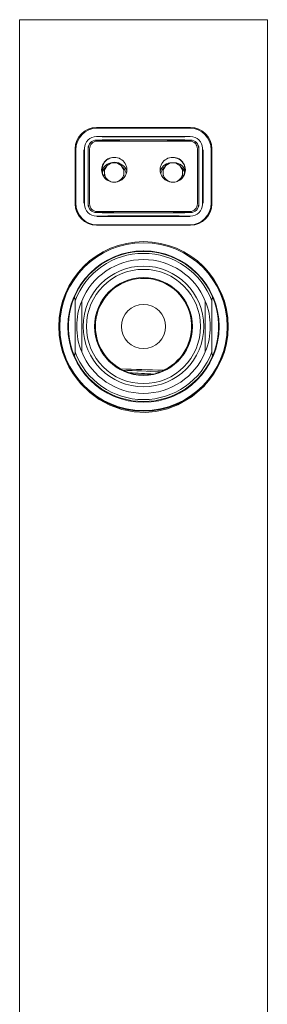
# Model space of a CAD drawing. Header units: millimetres. Extents: x 43 to 200, y 16 to 282.
# Tile 2 of 10: x 46 to 59, y 67 to 117. Entities that reach past the tile are written whole.
import ezdxf

# ---------------------------------------------------------------- set-up
doc = ezdxf.new("R2010")
doc.units = ezdxf.units.MM

msp = doc.modelspace()

# ---------------------------------------------------------------- linework, layer by layer
at = {"color": 7, "linetype": 'Continuous', "lineweight": 15}
for p, q in [((46.0764, 117.0388), (46.0764, 48.7055)), ((46.0764, 117.0388), (58.7431, 117.0388)), ((58.7431, 48.7055), (58.7431, 117.0388)), ((54.8098, 111.5388), (50.0098, 111.5388)), ((54.7764, 111.4982), (50.0431, 111.4982)), ((50.0053, 110.8933), (50.0102, 110.8883)), ((50.0282, 110.8392), (54.7913, 110.8392)), ((54.7764, 111.0815), (50.0431, 111.0815)), ((54.8093, 110.8883), (54.8143, 110.8933)), ((48.9098, 110.4388), (48.9098, 107.6388)), ((48.9431, 110.3982), (48.9431, 107.6648)), ((49.3598, 110.3982), (49.3598, 107.6648)), ((49.3939, 110.4715), (49.3939, 107.6062)), ((49.5753, 107.6209), (49.5753, 110.4567)), ((49.5804, 110.4516), (49.5753, 110.4567)), ((49.5804, 110.4516), (49.5804, 107.6261)), ((49.6554, 110.4392), (49.6554, 107.6392)), ((55.1641, 110.4392), (55.1641, 107.6392)), ((55.2443, 110.4567), (55.2391, 110.4516)), ((55.2391, 110.4516), (55.2391, 107.6261)), ((55.2443, 110.4567), (55.2443, 107.6209)), ((55.4256, 110.4715), (55.4256, 107.6062)), ((55.4598, 107.6648), (55.4598, 110.3982)), ((55.8764, 107.6648), (55.8764, 110.3982)), ((55.9098, 107.6388), (55.9098, 110.4388)), ((50.9285, 110.0058), (50.9722, 110.0016)), ((54.0172, 109.9956), (54.0112, 109.9956)), ((50.4098, 109.2324), (50.4098, 109.0471)), ((51.4098, 109.0471), (51.4098, 109.2324)), ((53.4098, 109.2324), (53.4098, 109.0471)), ((54.4098, 109.0471), (54.4098, 109.2324)), ((50.8029, 108.7493), (50.8086, 108.7493)), ((51.054, 108.7543), (50.9824, 108.7457)), ((49.5753, 107.6209), (49.5804, 107.6261)), ((55.2391, 107.6261), (55.2443, 107.6209)), ((50.0102, 107.1894), (50.0053, 107.1844)), ((50.0282, 107.2392), (54.7913, 107.2392)), ((54.8143, 107.1844), (54.8093, 107.1894)), ((50.0431, 106.9815), (54.7764, 106.9815)), ((50.0098, 106.5388), (54.8098, 106.5388)), ((50.0431, 106.5648), (54.7764, 106.5648)), ((51.9922, 105.2052), (52.4348, 105.2296)), ((48.9098, 100.07), (48.9098, 102.6743)), ((49.2498, 102.6714), (49.2498, 100.0729)), ((55.5698, 100.0729), (55.5698, 102.6714)), ((55.9098, 100.07), (55.9098, 102.6743)), ((53.4855, 99.1618), (53.4133, 99.1433)), ((53.5387, 99.1834), (53.4855, 99.1618))]:
    msp.add_line(p, q, dxfattribs=at)
at = {"color": 8, "linetype": 'Continuous', "lineweight": 15}
for p, q in [((48.9087, 110.3982), (48.9506, 110.699)), ((49.9948, 111.0704), (49.9986, 111.0666)), ((55.8992, 110.512), (55.9108, 110.3982)), ((55.9108, 107.6648), (55.892, 107.5298))]:
    msp.add_line(p, q, dxfattribs=at)
at = {"color": 8, "linetype": 'Continuous', "lineweight": 15, "flags": 128}
msp.add_lwpolyline([(55.5334, 104.3726), (55.5812, 104.3271), (55.9916, 103.7934), (56.3077, 103.2207), (56.5455, 102.5739), (56.6471, 102.1259), (56.7035, 101.6468), (56.7081, 101.1683), (56.6596, 100.6803), (56.5401, 100.1369), (56.3553, 99.6165), (55.9877, 98.9302), (55.4956, 98.3102), (54.9001, 97.7904), (54.1709, 97.3655), (53.6288, 97.1611), (53.0354, 97.0281), (52.4886, 96.9823), (51.924, 97.0095), (51.2961, 97.1309), (50.6861, 97.3486), (50.1477, 97.6362), (49.6568, 97.9962), (49.1807, 98.4679), (48.7778, 99.0147), (48.4825, 99.5743), (48.261, 100.2031), (48.1647, 100.6502), (48.1134, 101.1275), (48.1134, 101.6024), (48.1656, 102.0851), (48.2915, 102.6343), (48.4841, 103.1592), (48.8626, 103.8458), (49.3676, 104.4646), (49.584, 104.6479)], dxfattribs=at)
at = {"color": 7, "linetype": 'Continuous', "lineweight": 15, "flags": 128}
for points in [[(48.8526, 102.8037), (48.8639, 102.8257), (48.8716, 102.8345), (48.8782, 102.8375), (48.8839, 102.8363), (48.889, 102.8313), (48.8949, 102.82), (48.9016, 102.7947), (48.9092, 102.7112), (48.9098, 102.6743)], [(55.9098, 102.6743), (55.9102, 102.7079), (55.915, 102.7759), (55.9192, 102.8012), (55.9264, 102.8241), (55.9314, 102.8325), (55.9376, 102.8371), (55.9434, 102.837), (55.9509, 102.8318), (55.9616, 102.8154), (55.9669, 102.8037)], [(48.9098, 100.07), (48.9093, 100.0364), (48.9046, 99.9684), (48.9003, 99.9431), (48.8931, 99.9202), (48.8881, 99.9118), (48.8819, 99.9072), (48.8761, 99.9073), (48.8687, 99.9125), (48.8579, 99.929), (48.8526, 99.9407)], [(55.9669, 99.9407), (55.9557, 99.9186), (55.9479, 99.9098), (55.9413, 99.9068), (55.9356, 99.9081), (55.9305, 99.913), (55.9247, 99.9243), (55.9179, 99.9497), (55.9103, 100.0332), (55.9098, 100.07)], [(51.2107, 99.2188), (51.1911, 99.2234), (51.2322, 99.1947)], [(51.2322, 99.1947), (51.3685, 99.1265), (51.4643, 99.0844)], [(51.4643, 99.0844), (51.4662, 99.0836), (51.6943, 98.9977)], [(52.9227, 98.9397), (53.1677, 99.0092), (53.3606, 99.0868)], [(53.3606, 99.0868), (53.5081, 99.1605), (53.5307, 99.1774)], [(51.6943, 98.9977), (51.8057, 98.964), (52.0881, 98.906)], [(52.0881, 98.906), (52.802, 98.9171), (52.9227, 98.9397)]]:
    msp.add_lwpolyline(points, dxfattribs=at)
at = {"color": 7, "linetype": 'Continuous', "lineweight": 15}
for centre, radius in [((52.4071, 101.3721), 4.3334), ((52.408, 101.3648), 4.2834), ((52.4098, 101.3648), 3.8667), ((52.4098, 101.3722), 3.0833), ((52.4098, 101.3722), 2.9167), ((52.4098, 101.3722), 2.5), ((52.4098, 101.3722), 1.1252)]:
    msp.add_circle(centre, radius, dxfattribs=at)
for centre, radius, start, end in [((50.0098, 110.4388), 1.1, 90, 180), ((50.0431, 110.3982), 1.1, 90, 180), ((54.7764, 110.3982), 1.1, 0, 90), ((54.8098, 110.4388), 1.1, 0, 90), ((49.9906, 110.4699), 0.5967, 89.22942, 179.85427), ((50.0103, 110.4582), 0.4351, 90.66537, 180.19883), ((50.0161, 110.4526), 0.4357, 90.76837, 180.1375), ((50.0434, 110.4513), 0.3882, 92.2463, 181.78801), ((54.7805, 110.4554), 0.3839, 357.58099, 88.3847), ((54.804, 110.4531), 0.4352, 359.79329, 89.30084), ((54.8087, 110.4577), 0.4356, 359.86783, 89.26797), ((54.8283, 110.4692), 0.5974, 0.21292, 90.7034), ((50.9031, 109.3725), 0.6334, 88.98515, 271.01214), ((50.9214, 109.3725), 0.6333, 89.36109, 270.63583), ((50.9115, 109.0723), 0.6865, 21.71092, 154.89683), ((50.9098, 109.2324), 0.5, 0, 180), ((50.9214, 109.3725), 0.6333, 269.35897, 90.63832), ((53.8981, 109.3725), 0.6333, 89.36236, 270.63203), ((53.8313, 109.134), 0.5932, 87.20534, 160.82365), ((53.9098, 109.2324), 0.5, 0, 180), ((53.8993, 109.3715), 0.6323, 269.24348, 83.77921), ((53.977, 109.1366), 0.5966, 23.42765, 97.39783), ((53.9164, 109.3725), 0.6334, 268.97845, 91.01594), ((50.8999, 109.0435), 0.6241, 129.04958, 163.37264), ((50.9201, 109.044), 0.6235, 12.02185, 50.95567), ((53.8995, 109.044), 0.6235, 129.04457, 167.76198), ((53.9197, 109.0436), 0.6241, 16.31149, 50.95079), ((50.0098, 107.6388), 1.1, 180, 270), ((50.0431, 107.6648), 1.1, 180, 270), ((50.0108, 107.6199), 0.4356, 179.86783, 269.26797), ((50.0156, 107.6245), 0.4352, 179.79329, 269.30084), ((50.039, 107.623), 0.3839, 177.58099, 268.3847), ((54.7764, 107.6648), 1.1, 270, 0), ((54.7761, 107.6271), 0.3882, 272.2463, 1.78801), ((54.8034, 107.625), 0.4357, 270.76837, 0.1375), ((54.8098, 107.6388), 1.1, 270, 0), ((54.8092, 107.6194), 0.4351, 270.66537, 0.19883), ((49.9912, 107.6084), 0.5974, 180.21292, 270.7034), ((54.829, 107.6077), 0.5967, 269.22942, 359.85427), ((52.4098, 101.3722), 3.8344, 21.92149, 158.07851), ((52.4098, 101.3722), 3.7344, 20.40715, 159.59285), ((52.4098, 101.3722), 3.4167, 22.35003, 157.64997), ((52.4098, 101.3722), 2.4583, 295.95147, 241.41754), ((52.4098, 101.3722), 3.4167, 157.64997, 202.35003), ((52.4098, 101.3722), 3.4167, 337.64997, 22.35003), ((52.4098, 101.3722), 3.7344, 200.40715, 339.59285), ((52.4098, 101.3722), 3.4167, 202.35003, 337.64997), ((52.4098, 101.3722), 3.8344, 201.92149, 338.07851), ((54.115, 154.8007), 55.6619, 267.03275, 269.2777), ((49.3394, 34.1512), 65.0154, 86.539146, 88.227164), ((57.22, 195.8419), 96.9927, 266.71754, 267.469216)]:
    msp.add_arc(centre, radius, start, end, dxfattribs=at)
at = {"color": 8, "linetype": 'Continuous', "lineweight": 15}
for centre, radius, start, end in [((50.0279, 111.5467), 0.0509, 287.36932, 351.07492), ((54.7916, 111.5467), 0.0509, 188.92508, 252.63068), ((50.9019, 109.2342), 0.4921, 180.21389, 245.39693), ((50.9153, 109.2355), 0.4945, 284.58169, 359.63895), ((53.9043, 109.2355), 0.4945, 180.36051, 255.32119), ((53.9157, 109.2353), 0.4941, 288.48351, 359.66095), ((50.0358, 106.5271), 0.0385, 17.7719, 79.02427), ((54.7837, 106.5271), 0.0385, 100.97573, 162.2281)]:
    msp.add_arc(centre, radius, start, end, dxfattribs=at)
at = {"color": 7, "linetype": 'Continuous', "lineweight": 15}
for centre, major_axis, ratio, start_param, end_param in [((52.4098, 111.1732), (6.5667, 0), 0.0174551, 4.3364091, 5.0883689), ((52.4098, 110.7866), (6.5667, 0), 0.0174551, 1.1959104, 1.9456823), ((52.4098, 110.7866), (6.3, 0), 0.0174551, 1.1800543, 1.9615383), ((52.4098, 107.2911), (6.5667, 0), 0.0174551, 4.337503, 5.0872749), ((52.4098, 107.2911), (6.3, 0), 0.0174551, 4.321647, 5.103131), ((52.4098, 106.9045), (6.5667, 0), 0.0174551, 1.1948165, 1.9467762), ((52.3414, 101.3722), (3.7711, 0), 0.9998355, 2.7521607, 3.5310247), ((52.4782, 101.3722), (3.7711, 0), 0.9998355, 5.8937533, 6.6726173)]:
    msp.add_ellipse(centre, major_axis=major_axis, ratio=ratio, start_param=start_param, end_param=end_param, dxfattribs=at)
at = {"color": 8, "linetype": 'Continuous', "lineweight": 15}
msp.add_ellipse((52.4098, 106.9044), major_axis=(4.7492, 0), ratio=0.0174551, start_param=1.1944652, end_param=1.9471275, dxfattribs=at)

doc.saveas('drawing.dxf')
